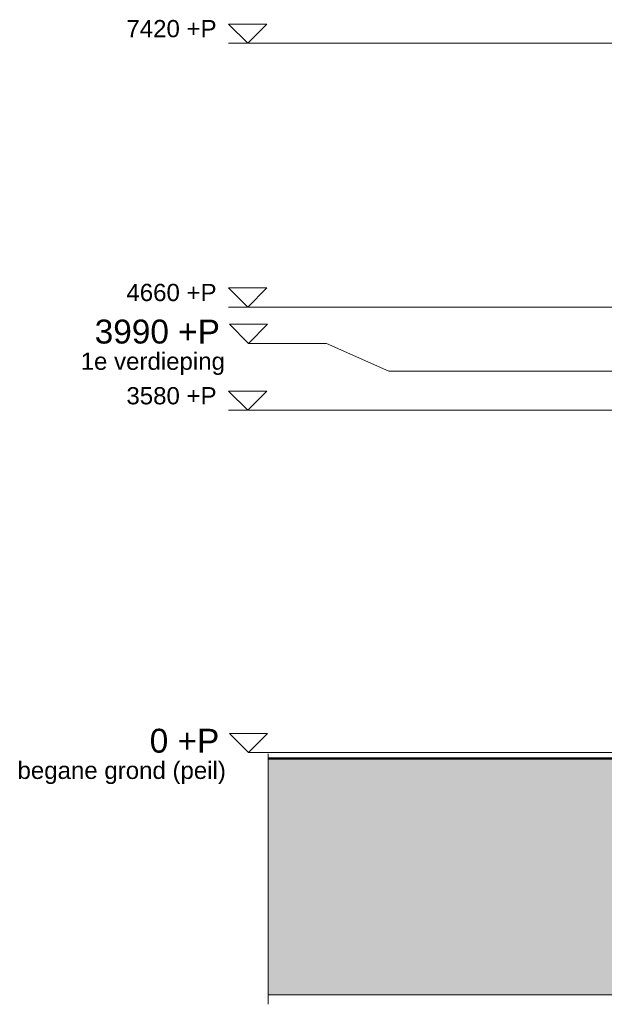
# Model space of a CAD drawing. Header units: millimetres. Extents: x -85630 to 257083, y -5697 to 14715.
# Tile 45 of 93: x 54330 to 60449, y -2633 to 7665. Entities that reach past the tile are written whole.
import ezdxf

# ---------------------------------------------------------------- set-up
doc = ezdxf.new("R2010")
doc.units = ezdxf.units.MM
doc.linetypes.add('HAZ_hartlijn', pattern=[8, 5, -1, 1, -1])
doc.linetypes.add('THO_stramienlijn', pattern=[20, 17, -1.5, 0, -1.5])
for name, color, linetype, lineweight in [('A-DETL-GENF', 7, 'Continuous', 13), ('A-FLOR-LEVL', 7, 'Continuous', 13), ('C-TOPO', 7, 'Continuous', 13), ('C-TOPO-PATT', 7, 'Continuous', 50), ('G-ANNO-DIMS', 7, 'Continuous', 13)]:
    doc.layers.add(name, color=color, linetype=linetype, lineweight=lineweight)
doc.styles.add('Arial', font='arial.ttf', dxfattribs={"height": 250})
doc.styles.add('Arial_1', font='arial.ttf', dxfattribs={"height": 180})

# ---------------------------------------------------------------- blocks, each defined once
blk = doc.blocks.new('NLRS_01_DI_UN_afbreeklijn_gen_tho - afbreeklijn-2412068-02 doorsnede CC _plotview_')
at = {"layer": 'A-DETL-GENF', "linetype": 'HAZ_hartlijn', "lineweight": 18}
blk.add_line((42050, -2533), (4950, -2533), dxfattribs=at)
blk = doc.blocks.new('NLRS_01_DI_UN_afbreeklijn_gen_tho - afbreeklijn-2412030-02 doorsnede CC _plotview_')
at = {"layer": 'A-DETL-GENF', "linetype": 'HAZ_hartlijn', "lineweight": 18}
blk.add_line((4950, -2633), (4950, -13), dxfattribs=at)
blk = doc.blocks.new('Level - Level _ P _ description-1127031-02 doorsnede CC _plotview_')
at = {"layer": 'A-FLOR-LEVL', "lineweight": 18}
for p, q in [((4544, 200), (4743, 0)), ((4544, 200), (4942, 200)), ((4942, 200), (4743, 0))]:
    blk.add_line(p, q, dxfattribs=at)
at = {"layer": 'A-FLOR-LEVL'}
blk.add_line((4942, 0), (4743, 0), dxfattribs=at)
blk = doc.blocks.new('Spot Elevations - arrow above 13mm-511644-02 doorsnede CC _plotview_')
at = {"layer": 'G-ANNO-DIMS'}
for p, q in [((4535, 8720), (4735, 8520)), ((4935, 8720), (4535, 8720)), ((4735, 8520), (4935, 8720)), ((4535, 8520), (4935, 8520))]:
    blk.add_line(p, q, dxfattribs=at)

msp = doc.modelspace()

# ---------------------------------------------------------------- hatches: boundary and pattern name
at = {"layer": 'C-TOPO-PATT', "lineweight": 13, "true_color": 0xc0c0c0}
msp.add_hatch(color=9, dxfattribs=at).paths.add_polyline_path([(75471.7665009, -2533), (94031.9593045, -2533), (94031.9593045, -63), (90181.9591144, -63), (90181.9591144, -390), (61981.9592437, -390), (61981.9592437, -63), (56931.9593045, -63), (56931.9593045, -2533), (73127.7933438, -2533)])

# ---------------------------------------------------------------- linework, layer by layer
at = {"layer": 'A-FLOR-LEVL', "color": 5, "true_color": 0x0000ff}
for p, q in [((57541.8335505, 4279.2937567), (56923.9501016, 4279.2937567)), ((58193.9501016, 3990), (57541.8335505, 4279.2937567))]:
    msp.add_line(p, q, dxfattribs=at)
at = {"layer": 'A-FLOR-LEVL', "color": 5, "linetype": 'THO_stramienlijn', "true_color": 0x0000ff}
for p, q in [((58193.9501016, 3990), (94222.7404671, 3990)), ((56923.9501016, 0), (94222.7404671, 0))]:
    msp.add_line(p, q, dxfattribs=at)
at = {"layer": 'C-TOPO', "lineweight": 50}
msp.add_line((61981.9592437, -63), (56931.9593045, -63), dxfattribs=at)
at = {"layer": 'G-ANNO-DIMS'}
for p, q in [((62551.9627168, 7420), (56517.1020971, 7420)), ((63234.4807449, 4660), (56517.1020971, 4660)), ((63234.4807449, 3580), (56517.1020971, 3580))]:
    msp.add_line(p, q, dxfattribs=at)

# ---------------------------------------------------------------- block references
at = {"layer": 'A-DETL-GENF', "linetype": 'HAZ_hartlijn', "lineweight": 18}
for name in ['NLRS_01_DI_UN_afbreeklijn_gen_tho - afbreeklijn-2412030-02 doorsnede CC _plotview_', 'NLRS_01_DI_UN_afbreeklijn_gen_tho - afbreeklijn-2412068-02 doorsnede CC _plotview_']:
    msp.add_blockref(name, (51981.9593045, 0), dxfattribs=at)
at = {"layer": 'A-FLOR-LEVL'}
for p in [(51981.9593045, 4279.2937567), (51981.9593045, 0)]:
    msp.add_blockref('Level - Level _ P _ description-1127031-02 doorsnede CC _plotview_', p, dxfattribs=at)
at = {"layer": 'G-ANNO-DIMS'}
for p in [(51981.9593045, -1100), (51981.9593045, -3860), (51981.9593045, -4940)]:
    msp.add_blockref('Spot Elevations - arrow above 13mm-511644-02 doorsnede CC _plotview_', p, dxfattribs=at)

# ---------------------------------------------------------------- texts
at = {"layer": 'A-FLOR-LEVL', "attachment_point": 1}
for s, insert, char_height, width, style in [('3990 +P', (55115.0984724, 4528.2263476), 250, 1579.324375, 'Arial'), ('1e verdieping', (54968.4162001, 4183.2836393), 180, 1747.67875, 'Arial_1'), ('0 +P', (55691.0984724, 248.9325909), 250, 881.85625, 'Arial'), ('begane grond (peil)', (54307.4162001, -96.0101175), 180, 2549.36625, 'Arial_1')]:
    msp.add_mtext(s, dxfattribs=dict(at, insert=insert, char_height=char_height, width=width, style=style))
at = {"layer": 'G-ANNO-DIMS', "char_height": 180, "width": 1128.263164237, "attachment_point": 1, "line_spacing_factor": 0.941778, "style": 'Arial_1'}
for s, insert in [('7420 +P', (55446.9924453, 7662.1573419)), ('4660 +P', (55446.9924453, 4902.1573419)), ('3580 +P', (55446.9924453, 3822.1573419))]:
    msp.add_mtext(s, dxfattribs=dict(at, insert=insert))

doc.saveas('drawing.dxf')
